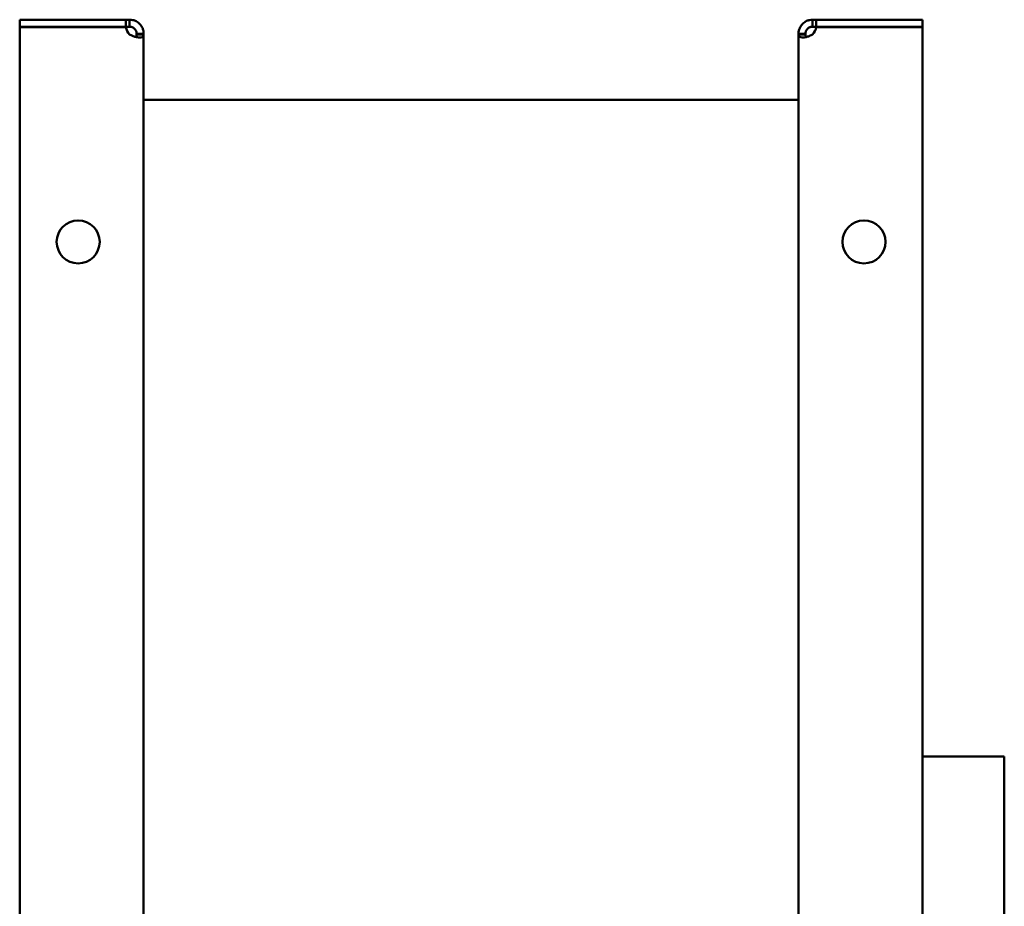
# Model space of a CAD drawing. Header units: millimetres. Extents: x 1066 to 1559, y 677 to 1180.
# Tile 5 of 5: x 1349 to 1559, y 990 to 1180. Entities that reach past the tile are written whole.
import ezdxf

# ---------------------------------------------------------------- set-up
doc = ezdxf.new("R2010")
doc.units = ezdxf.units.MM
doc.header["$LTSCALE"] = 6.25
doc.layers.add('Widoczne (ISO)', color=7, linetype='Continuous', lineweight=50)

msp = doc.modelspace()

# ---------------------------------------------------------------- linework, layer by layer
at = {"layer": 'Widoczne (ISO)'}
for p, q in [((1348.75, 1179.62), (1371.46, 1179.62)), ((1348.75, 1178.12), (1348.75, 1179.62)), ((1371.46, 1179.62), (1372.25, 1179.62)), ((1371.46, 1178.12), (1371.46, 1179.62)), ((1372.25, 1179.62), (1372.25, 1178.75)), ((1518.25, 1179.62), (1519.04, 1179.62)), ((1518.25, 1178.75), (1518.25, 1179.62)), ((1519.04, 1179.62), (1541.75, 1179.62)), ((1519.04, 1179.62), (1519.04, 1178.12)), ((1541.75, 1179.62), (1541.75, 1178.12)), ((1371.46, 1178.12), (1348.75, 1178.12)), ((1348.75, 1178.02), (1371.46, 1178.02)), ((1348.75, 678.23), (1348.75, 1178.02)), ((1372.25, 1178.12), (1371.46, 1178.12)), ((1372.25, 1178.75), (1372.25, 1178.12)), ((1518.25, 1178.12), (1518.25, 1178.75)), ((1519.04, 1178.12), (1518.25, 1178.12)), ((1541.75, 1178.12), (1519.04, 1178.12)), ((1519.04, 1178.02), (1541.75, 1178.02)), ((1541.75, 1178.02), (1541.75, 678.23)), ((1373.75, 1176.49), (1373.75, 1176.62)), ((1373.75, 1176.62), (1374.37, 1176.62)), ((1374.37, 1176.49), (1373.75, 1176.49)), ((1374.37, 1176.62), (1375.25, 1176.62)), ((1375.25, 1176.49), (1374.37, 1176.49)), ((1375.25, 1176.62), (1375.25, 1176.49)), ((1375.25, 1176.49), (1375.25, 679.76)), ((1515.25, 1176.49), (1515.25, 1176.62)), ((1515.25, 1176.62), (1516.13, 1176.62)), ((1515.25, 679.76), (1515.25, 1176.49)), ((1516.13, 1176.49), (1515.25, 1176.49)), ((1516.13, 1176.62), (1516.75, 1176.62)), ((1516.75, 1176.49), (1516.13, 1176.49)), ((1516.75, 1176.62), (1516.75, 1176.49)), ((1375.25, 1162.47), (1515.25, 1162.47)), ((1541.75, 1022.12), (1559.25, 1022.12)), ((1559.25, 1022.12), (1559.25, 774.12))]:
    msp.add_line(p, q, dxfattribs=at)
for centre in [(1361.25, 1132.12), (1529.25, 1132.12)]:
    msp.add_circle(centre, 4.6, dxfattribs=at)
for centre, start, end in [((1373.95, 1178.32), 186.8104, 227.2669), ((1516.55, 1178.32), 312.7331, 353.1896)]:
    msp.add_arc(centre, 2.5, start, end, dxfattribs=at)
for points, knots in [([(1372.25, 1179.62), (1372.42, 1179.62), (1372.66, 1179.61), (1373.19, 1179.49), (1373.42, 1179.4), (1373.93, 1179.13), (1374.2, 1178.93), (1374.66, 1178.45), (1374.84, 1178.17), (1375.07, 1177.67), (1375.14, 1177.46), (1375.23, 1177.03), (1375.25, 1176.83), (1375.25, 1176.62)], [-0.519596, -0.519596, -0.519596, -0.519596, -0.422419, -0.422419, -0.3440019, -0.3440019, -0.2435758, -0.2435758, -0.1431007, -0.1431007, -0.0728206, -0.0728206, 0, 0, 0, 0]), ([(1515.25, 1176.62), (1515.25, 1176.8), (1515.26, 1177.03), (1515.39, 1177.56), (1515.48, 1177.79), (1515.75, 1178.31), (1515.95, 1178.58), (1516.43, 1179.03), (1516.7, 1179.22), (1517.2, 1179.45), (1517.42, 1179.51), (1517.84, 1179.61), (1518.05, 1179.62), (1518.25, 1179.62)], [0, 0, 0, 0, 0.0618346, 0.0618346, 0.1117322, 0.1117322, 0.1756342, 0.1756342, 0.2395675, 0.2395675, 0.2842873, 0.2842873, 0.3306237, 0.3306237, 0.3306237, 0.3306237]), ([(1373.75, 1176.62), (1373.75, 1176.67), (1373.75, 1176.71), (1373.74, 1176.8), (1373.74, 1176.84), (1373.71, 1176.96), (1373.69, 1177.05), (1373.63, 1177.21), (1373.61, 1177.27), (1373.52, 1177.43), (1373.45, 1177.53), (1373.29, 1177.72), (1373.19, 1177.8), (1372.99, 1177.94), (1372.88, 1177.99), (1372.72, 1178.05), (1372.68, 1178.06), (1372.57, 1178.09), (1372.5, 1178.1), (1372.41, 1178.12), (1372.38, 1178.12), (1372.31, 1178.12), (1372.28, 1178.12), (1372.25, 1178.12)], [0, 0, 0, 0, 0.0200647, 0.0200647, 0.0392144, 0.0392144, 0.0683087, 0.0683087, 0.0842739, 0.0842739, 0.1127938, 0.1127938, 0.1408772, 0.1408772, 0.1711622, 0.1711622, 0.183544, 0.183544, 0.2033308, 0.2033308, 0.2141941, 0.2141941, 0.2254495, 0.2254495, 0.2254495, 0.2254495]), ([(1518.25, 1178.12), (1518.21, 1178.12), (1518.17, 1178.12), (1518.08, 1178.12), (1518.03, 1178.11), (1517.92, 1178.09), (1517.83, 1178.07), (1517.67, 1178.01), (1517.61, 1177.98), (1517.45, 1177.9), (1517.34, 1177.83), (1517.16, 1177.66), (1517.08, 1177.57), (1516.94, 1177.36), (1516.88, 1177.25), (1516.83, 1177.1), (1516.81, 1177.06), (1516.78, 1176.95), (1516.77, 1176.88), (1516.76, 1176.78), (1516.75, 1176.75), (1516.75, 1176.69), (1516.75, 1176.66), (1516.75, 1176.62)], [-0.299104, -0.299104, -0.299104, -0.299104, -0.2724841, -0.2724841, -0.2470782, -0.2470782, -0.2084788, -0.2084788, -0.1872978, -0.1872978, -0.1494604, -0.1494604, -0.1122022, -0.1122022, -0.072023, -0.072023, -0.0555961, -0.0555961, -0.0293449, -0.0293449, -0.0149326, -0.0149326, 0, 0, 0, 0]), ([(1375.25, 1176.49), (1375.25, 1176.37), (1375.24, 1176.24), (1375.11, 1176.03), (1375.02, 1175.96), (1374.75, 1175.84), (1374.55, 1175.82), (1374.07, 1175.83), (1373.8, 1175.87), (1373.3, 1175.99), (1373.08, 1176.06), (1372.66, 1176.24), (1372.45, 1176.35), (1372.25, 1176.49)], [0, 0, 0, 0, 0.0618346, 0.0618346, 0.1117322, 0.1117322, 0.1756342, 0.1756342, 0.2395675, 0.2395675, 0.2842873, 0.2842873, 0.3306237, 0.3306237, 0.3306237, 0.3306237]), ([(1373.59, 1175.92), (1373.62, 1175.94), (1373.64, 1175.97), (1373.67, 1176.03), (1373.69, 1176.06), (1373.72, 1176.14), (1373.73, 1176.2), (1373.74, 1176.3), (1373.75, 1176.33), (1373.75, 1176.41), (1373.75, 1176.45), (1373.75, 1176.49)], [-0.09076928, -0.09076928, -0.09076928, -0.09076928, -0.07202298, -0.07202298, -0.05559608, -0.05559608, -0.02934488, -0.02934488, -0.01493261, -0.01493261, 0, 0, 0, 0]), ([(1518.25, 1176.49), (1518.08, 1176.37), (1517.84, 1176.24), (1517.31, 1176.03), (1517.08, 1175.96), (1516.57, 1175.84), (1516.3, 1175.82), (1515.84, 1175.83), (1515.66, 1175.87), (1515.43, 1175.99), (1515.36, 1176.06), (1515.27, 1176.24), (1515.25, 1176.35), (1515.25, 1176.49)], [-0.519596, -0.519596, -0.519596, -0.519596, -0.422419, -0.422419, -0.3440019, -0.3440019, -0.2435758, -0.2435758, -0.1431007, -0.1431007, -0.0728206, -0.0728206, 0, 0, 0, 0]), ([(1516.75, 1176.49), (1516.75, 1176.43), (1516.75, 1176.38), (1516.76, 1176.28), (1516.76, 1176.24), (1516.79, 1176.13), (1516.81, 1176.06), (1516.86, 1175.97), (1516.88, 1175.94), (1516.91, 1175.92)], [0, 0, 0, 0, 0.02006472, 0.02006472, 0.03921439, 0.03921439, 0.06830871, 0.06830871, 0.08159063, 0.08159063, 0.08159063, 0.08159063])]:
    msp.add_open_spline(points, degree=3, knots=knots, dxfattribs=at)

doc.saveas('drawing.dxf')
